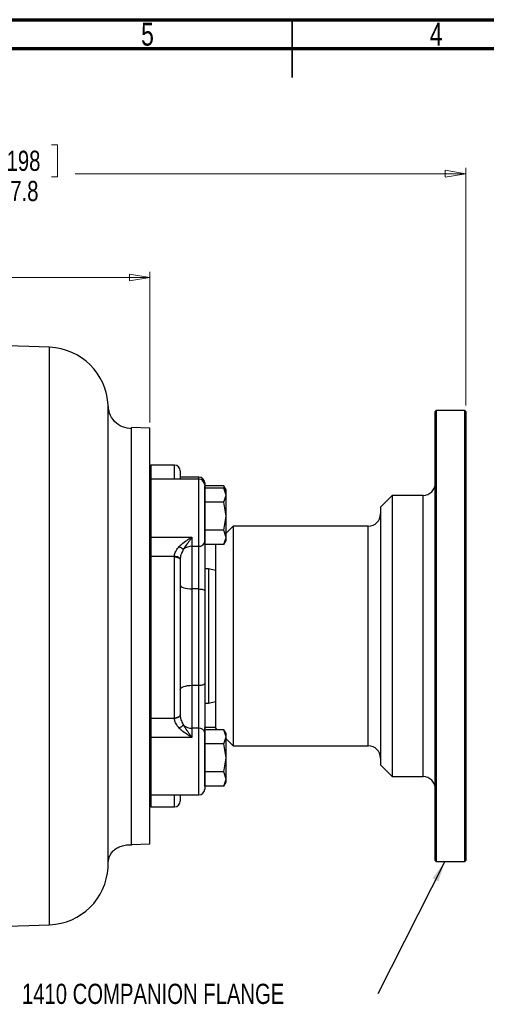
# Model space of a CAD drawing. Header units: inches. Extents: x 0.6 to 16.3, y 0.2 to 11.5.
# Tile 9 of 17: x 6.6 to 9.8, y 4.8 to 11.5. Entities that reach past the tile are written whole.
import ezdxf

# ---------------------------------------------------------------- set-up
doc = ezdxf.new("R2010")
doc.units = ezdxf.units.IN
doc.header["$MEASUREMENT"] = 0
doc.styles.add('SLDTEXTSTYLE0', font='TXT', dxfattribs={"width": 0.75})
doc.dimstyles.new('SLDDIMSTYLE1', dxfattribs={"dimtxt": 0.137795, "dimasz": 0.14, "dimexe": 0, "dimexo": 0.0625, "dimgap": 0.034449, "dimtad": 0, "dimdec": 1, "dimlfac": 1.5, "dimrnd": 1e-09, "dimzin": 12, "dimdsep": 46, "dimtxsty": 'SLDTEXTSTYLE0', "dimblk1": 'CLOSED', "dimblk2": 'CLOSED', "dimsah": 1, "dimcen": 0.09, "dimadec": 0, "dimazin": 3, "dimtfac": 1, "dimtdec": 1, "dimtofl": 0, "dimtmove": 0, "dimatfit": 3, "dimldrblk": 'CLOSED', "dimfxl": 0, "dimfrac": 2, "dimtolj": 1, "dimtzin": 12, "dimarcsym": 0})
doc.dimstyles.new('SLDDIMSTYLE3', dxfattribs={"dimtxt": 0.137795, "dimasz": 0.14, "dimexe": 0, "dimexo": 0.0625, "dimgap": 0.034449, "dimtad": 0, "dimdec": 1, "dimlfac": 1.5, "dimrnd": 1e-09, "dimzin": 12, "dimdsep": 46, "dimtxsty": 'SLDTEXTSTYLE0', "dimblk1": 'CLOSED', "dimblk2": 'CLOSED', "dimsah": 1, "dimcen": 0.09, "dimadec": 0, "dimazin": 3, "dimtfac": 1, "dimtofl": 0, "dimtmove": 0, "dimatfit": 3, "dimldrblk": 'CLOSED', "dimfxl": 0, "dimfrac": 2, "dimtolj": 1, "dimtzin": 12, "dimarcsym": 0})
doc.dimstyles.new('SLDDIMSTYLE4', dxfattribs={"dimtxt": 0.18, "dimasz": 0.14, "dimexe": 0, "dimexo": 0.0625, "dimgap": 0, "dimtad": 0, "dimtih": 1, "dimtoh": 1, "dimdec": 0, "dimrnd": 1e-09, "dimzin": 0, "dimdsep": 46, "dimtxsty": 'Standard', "dimsah": 1, "dimcen": 0.09, "dimadec": 0, "dimazin": 0, "dimtfac": 0.14, "dimtdec": 0, "dimtofl": 0, "dimtmove": 0, "dimatfit": 3, "dimfxl": 0, "dimfrac": 2, "dimtolj": 1, "dimtzin": 0, "dimarcsym": 0})

# ---------------------------------------------------------------- blocks, each defined once
blk = doc.blocks.new('_Closed')
at = {"color": 0, "linetype": 'ByBlock', "lineweight": -2}
for p, q in [((-1, 0.166667), (0, 0)), ((-1, 0.166667), (-1, -0.166667)), ((0, 0), (-1, -0.166667)), ((0, 0), (-1, 0))]:
    blk.add_line(p, q, dxfattribs=at)
blk = doc.blocks.new('_D_7')
at = {"color": 7, "linetype": 'Continuous', "lineweight": 0}
for p, q in [((6.5179, 10.6428), (6.4759, 10.6428)), ((6.4759, 10.6428), (6.4759, 10.4241)), ((6.8233, 10.6428), (6.8653, 10.6428)), ((6.8653, 10.6428), (6.8653, 10.4241)), ((4.4502, 10.214), (4.4502, 10.4837)), ((4.4502, 10.4444), (6.355, 10.4444)), ((6.4759, 10.4241), (6.5179, 10.4241)), ((6.8653, 10.4241), (6.8233, 10.4241)), ((9.6495, 10.4444), (6.9862, 10.4444)), ((9.6495, 8.8614), (9.6495, 10.4837))]:
    blk.add_line(p, q, dxfattribs=at)
at = {"color": 7, "linetype": 'Continuous', "lineweight": 18, "xscale": 0.14, "yscale": 0.14, "rotation": 180.0000000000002}
blk.add_blockref('_Closed', (4.4502, 10.4444), dxfattribs=at)
at = {"color": 7, "linetype": 'Continuous', "lineweight": 18, "xscale": 0.14, "yscale": 0.14}
blk.add_blockref('_Closed', (9.6495, 10.4444), dxfattribs=at)
at = {"color": 7, "linetype": 'Continuous', "lineweight": 18, "char_height": 0.1378, "attachment_point": 1, "style": 'SLDTEXTSTYLE0'}
for s, insert in [('198', (6.5179, 10.6017)), ('7.8', (6.5433, 10.3955))]:
    blk.add_mtext(s, dxfattribs=dict(at, insert=insert))
blk = doc.blocks.new('_D_8')
at = {"color": 7, "linetype": 'Continuous', "lineweight": 0}
for p, q in [((5.7007, 9.9342), (5.6588, 9.9342)), ((5.6588, 9.9342), (5.6588, 9.7154)), ((6.0062, 9.9342), (6.0482, 9.9342)), ((6.0482, 9.9342), (6.0482, 9.7154)), ((7.4955, 8.7461), (7.4955, 9.7751)), ((4.4502, 9.7357), (5.5379, 9.7357)), ((5.6588, 9.7154), (5.7007, 9.7154)), ((6.0482, 9.7154), (6.0062, 9.7154)), ((7.4955, 9.7357), (6.169, 9.7357))]:
    blk.add_line(p, q, dxfattribs=at)
at = {"color": 7, "linetype": 'Continuous', "lineweight": 18, "xscale": 0.14, "yscale": 0.14, "rotation": 180.0000000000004}
blk.add_blockref('_Closed', (4.4502, 9.7357), dxfattribs=at)
at = {"color": 7, "linetype": 'Continuous', "lineweight": 18, "xscale": 0.14, "yscale": 0.14}
blk.add_blockref('_Closed', (7.4955, 9.7357), dxfattribs=at)
at = {"color": 7, "linetype": 'Continuous', "lineweight": 18, "char_height": 0.1378, "attachment_point": 1, "style": 'SLDTEXTSTYLE0'}
for s, insert in [('116', (5.7007, 9.893)), ('4.6', (5.7262, 9.6869))]:
    blk.add_mtext(s, dxfattribs=dict(at, insert=insert))
blk = doc.blocks.new('SW_NOTE_0_2')
at = {"color": 0, "linetype": 'Continuous', "lineweight": 0, "insert": (-2.4281, 0.0695), "char_height": 0.137795, "attachment_point": 1, "style": 'SLDTEXTSTYLE0'}
blk.add_mtext('1410 COMPANION FLANGE', dxfattribs=at)

msp = doc.modelspace()

# ---------------------------------------------------------------- linework, layer by layer
at = {"color": 7, "linetype": 'Continuous', "lineweight": 70}
for p, q in [((0.5906, 11.4961), (16.3386, 11.4961)), ((0.7874, 11.2992), (16.1417, 11.2992))]:
    msp.add_line(p, q, dxfattribs=at)
at = {"color": 7, "linetype": 'Continuous', "lineweight": 35}
for p, q in [((8.4646, 11.4961), (8.4646, 11.1024)), ((8.4646, 11.2992), (8.4646, 11.4961))]:
    msp.add_line(p, q, dxfattribs=at)
at = {"color": 7, "linetype": 'Continuous', "lineweight": 25}
for p, q in [((6.8113, 9.2596), (4.4502, 9.342)), ((7.2098, 8.8638), (7.2098, 8.8642)), ((9.4482, 8.8287), (9.4415, 8.822)), ((9.4415, 5.7553), (9.4415, 8.822)), ((9.6428, 8.8287), (9.4482, 8.8287)), ((9.4482, 8.8287), (9.4482, 5.7487)), ((9.6495, 8.822), (9.6428, 8.8287)), ((9.6428, 7.2887), (9.6428, 8.8287)), ((9.6495, 8.822), (9.6495, 5.7553)), ((7.4955, 8.7068), (7.3702, 8.7112)), ((7.4955, 5.8706), (7.4955, 8.7068)), ((7.6622, 8.4553), (7.5022, 8.4553)), ((7.7022, 8.4153), (7.7022, 8.3597)), ((7.8288, 8.3597), (7.5022, 8.3597)), ((7.8288, 8.3741), (7.7022, 8.3741)), ((7.8688, 8.3341), (7.8688, 8.3197)), ((7.8688, 8.3197), (7.8688, 7.9335)), ((7.8688, 8.2988), (7.8688, 8.3132)), ((7.9998, 8.3132), (7.8688, 8.3132)), ((7.8688, 8.2507), (7.8688, 8.2988)), ((7.9998, 8.2988), (7.8688, 8.2988)), ((8.0147, 8.2875), (7.9997, 8.3134)), ((8.0147, 8.2731), (7.9997, 8.299)), ((8.0094, 8.2822), (7.9998, 8.3132)), ((8.0147, 8.2507), (7.9998, 8.2988)), ((8.0147, 8.2731), (8.0147, 8.2875)), ((8.0147, 8.2507), (8.0147, 8.2731)), ((7.8688, 8.2026), (7.8688, 8.2507)), ((7.8688, 8.1064), (7.8688, 8.2026)), ((7.9998, 8.2026), (7.8688, 8.2026)), ((7.9998, 8.2026), (8.0147, 8.2507)), ((8.0147, 8.1064), (7.9998, 8.2026)), ((8.0147, 8.1064), (8.0147, 8.2507)), ((9.1482, 8.2487), (9.0682, 8.1687)), ((9.3582, 8.2487), (9.1482, 8.2487)), ((9.1482, 8.2487), (9.1482, 6.3287)), ((9.0682, 8.1687), (9.0682, 6.4087)), ((7.8688, 8.0102), (7.8688, 8.1064)), ((7.9998, 8.0102), (8.0147, 8.1064)), ((8.0147, 7.9621), (8.0147, 8.1064)), ((7.8688, 7.9621), (7.8688, 8.0102)), ((7.9998, 8.0102), (7.8688, 8.0102)), ((8.0147, 7.9621), (7.9998, 8.0102)), ((8.0628, 8.0387), (8.0147, 7.9905)), ((8.9848, 8.0387), (8.0628, 8.0387)), ((8.0628, 8.0387), (8.0628, 6.5387)), ((7.5022, 7.9624), (7.7822, 7.9624)), ((7.5022, 7.9624), (7.5022, 7.8315)), ((7.7822, 7.9624), (7.7822, 7.9011)), ((7.8688, 7.9139), (7.8688, 7.9621)), ((7.8688, 7.9335), (7.8688, 7.5962)), ((7.9997, 7.9138), (8.0147, 7.9397)), ((7.9998, 7.9139), (8.0147, 7.9621)), ((8.0147, 7.9397), (8.0147, 7.9621)), ((7.7822, 7.9011), (7.8288, 7.9011)), ((7.7822, 7.9011), (7.7822, 7.6098)), ((7.8288, 7.6098), (7.8288, 7.9011)), ((7.9998, 7.9139), (7.8688, 7.9139)), ((7.9428, 7.9139), (7.9428, 6.6587)), ((7.5022, 7.8315), (7.5022, 6.7279)), ((7.6622, 7.8315), (7.5022, 7.8315)), ((7.6622, 7.8287), (7.6622, 7.8315)), ((7.6622, 6.7307), (7.6622, 7.8287)), ((7.7022, 7.8123), (7.7022, 7.8102)), ((7.7022, 7.8102), (7.7022, 6.7498)), ((7.8955, 7.748), (7.8688, 7.748)), ((7.9428, 7.7353), (7.8955, 7.748)), ((7.8955, 7.748), (7.8955, 6.8294)), ((7.7822, 7.6098), (7.7822, 6.9521)), ((7.8288, 7.6098), (7.7822, 7.6098)), ((7.8288, 6.9521), (7.8288, 7.6098)), ((7.8688, 7.5962), (7.8688, 6.9663)), ((9.6428, 5.7487), (9.6428, 7.2887)), ((7.7822, 6.9521), (7.8288, 6.9521)), ((7.7822, 6.9521), (7.7822, 6.6593)), ((7.8288, 6.6593), (7.8288, 6.9521)), ((7.8688, 6.9663), (7.8688, 6.6273)), ((7.8688, 6.8294), (7.8955, 6.8294)), ((7.8955, 6.8294), (7.9428, 6.842)), ((7.5022, 6.7279), (7.6622, 6.7279)), ((7.5022, 6.7279), (7.5022, 6.5968)), ((7.6622, 6.7279), (7.6622, 6.7307)), ((7.7022, 6.7498), (7.7022, 6.7477)), ((7.7822, 6.6593), (7.7822, 6.5968)), ((7.8288, 6.6593), (7.7822, 6.6593)), ((7.8688, 6.649), (7.8688, 6.6634)), ((7.9428, 6.6634), (7.8688, 6.6634)), ((7.9428, 6.6587), (7.9525, 6.649)), ((7.7822, 6.5968), (7.5022, 6.5968)), ((7.8688, 6.6009), (7.8688, 6.649)), ((7.9998, 6.649), (7.8688, 6.649)), ((7.8688, 6.6273), (7.8688, 6.2432)), ((7.8688, 6.5528), (7.8688, 6.6009)), ((8.0147, 6.6232), (7.9997, 6.6491)), ((8.0147, 6.6009), (7.9998, 6.649)), ((7.9998, 6.5528), (8.0147, 6.6009)), ((8.0147, 6.6009), (8.0147, 6.6232)), ((8.0147, 6.4565), (8.0147, 6.6009)), ((7.8688, 6.4565), (7.8688, 6.5528)), ((7.9998, 6.5528), (7.8688, 6.5528)), ((8.0147, 6.4565), (7.9998, 6.5528)), ((8.0147, 6.5868), (8.0628, 6.5387)), ((8.0628, 6.5387), (8.9848, 6.5387)), ((7.8688, 6.3603), (7.8688, 6.4565)), ((7.9998, 6.3603), (8.0147, 6.4565)), ((8.0147, 6.3122), (8.0147, 6.4565)), ((9.0682, 6.4087), (9.1482, 6.3287)), ((7.8688, 6.3122), (7.8688, 6.3603)), ((7.9998, 6.3603), (7.8688, 6.3603)), ((8.0147, 6.3122), (7.9998, 6.3603)), ((9.1482, 6.3287), (9.3582, 6.3287)), ((7.8688, 6.2641), (7.8688, 6.3122)), ((7.9998, 6.2641), (7.8688, 6.2641)), ((7.9997, 6.264), (8.0147, 6.2899)), ((7.9998, 6.2641), (8.0147, 6.3122)), ((8.0147, 6.2899), (8.0147, 6.3122)), ((7.5022, 6.2032), (7.8288, 6.2032)), ((7.7022, 6.2032), (7.7022, 6.162)), ((7.5022, 6.122), (7.6622, 6.122)), ((7.3702, 5.8662), (7.4955, 5.8706)), ((9.4415, 5.7553), (9.4482, 5.7487)), ((9.4482, 5.7487), (9.6428, 5.7487)), ((9.6428, 5.7487), (9.6495, 5.7553)), ((5.802, 5.2825), (6.8113, 5.3178))]:
    msp.add_line(p, q, dxfattribs=at)
at = {"color": 8, "linetype": 'Continuous', "lineweight": 25}
for p, q in [((6.8113, 7.2887), (6.8113, 9.2596)), ((7.5022, 8.4553), (7.5022, 8.3597)), ((7.6622, 8.3597), (7.6622, 8.4553)), ((7.5022, 8.3597), (7.5022, 7.9624)), ((7.8288, 8.3597), (7.8288, 8.3741)), ((7.8288, 7.9011), (7.8288, 8.3597)), ((9.3582, 6.3287), (9.3582, 8.2487)), ((8.9848, 6.5387), (8.9848, 8.0387)), ((6.8113, 5.3178), (6.8113, 7.2887)), ((7.8288, 6.2032), (7.8288, 6.6593)), ((7.5022, 6.5968), (7.5022, 6.2032)), ((7.5022, 6.2032), (7.5022, 6.122)), ((7.6622, 6.122), (7.6622, 6.2032))]:
    msp.add_line(p, q, dxfattribs=at)
at = {"color": 7, "linetype": 'Continuous', "lineweight": 25, "flags": 128}
for points in [[(7.4955, 7.9662), (7.4956, 7.9655), (7.496, 7.9648), (7.4966, 7.9641), (7.4975, 7.9635), (7.4985, 7.9631), (7.4996, 7.9627), (7.5009, 7.9625), (7.5022, 7.9624)], [(7.4955, 7.8284), (7.4956, 7.829), (7.496, 7.8296), (7.4966, 7.8301), (7.4975, 7.8306), (7.4985, 7.831), (7.4996, 7.8313), (7.5009, 7.8315), (7.5022, 7.8315)], [(7.7022, 7.8123), (7.7014, 7.8159), (7.6991, 7.8194), (7.6953, 7.8227), (7.6904, 7.8256), (7.6843, 7.828), (7.6774, 7.8298), (7.67, 7.831), (7.6622, 7.8315)], [(7.6622, 7.8287), (7.67, 7.8283), (7.6775, 7.8273), (7.6844, 7.8256), (7.6905, 7.8233), (7.6954, 7.8205), (7.6991, 7.8173), (7.7014, 7.8138), (7.7022, 7.8102)], [(7.7022, 7.6369), (7.7037, 7.6316), (7.7083, 7.6265), (7.7157, 7.6218), (7.7256, 7.6177), (7.7377, 7.6144), (7.7516, 7.6118), (7.7666, 7.6103), (7.7822, 7.6098)], [(7.8288, 7.6098), (7.8366, 7.6095), (7.8441, 7.6087), (7.8511, 7.6075), (7.8571, 7.6058), (7.8621, 7.6037), (7.8658, 7.6014), (7.8681, 7.5989), (7.8688, 7.5962)], [(7.7022, 6.9236), (7.7037, 6.9292), (7.7083, 6.9345), (7.7157, 6.9394), (7.7256, 6.9437), (7.7377, 6.9473), (7.7516, 6.9499), (7.7666, 6.9515), (7.7822, 6.9521)], [(7.8288, 6.9521), (7.8366, 6.9523), (7.8441, 6.9531), (7.8511, 6.9545), (7.8571, 6.9562), (7.8621, 6.9584), (7.8658, 6.9608), (7.8681, 6.9635), (7.8688, 6.9663)], [(7.4955, 6.7311), (7.4956, 6.7305), (7.496, 6.7299), (7.4966, 6.7293), (7.4975, 6.7288), (7.4985, 6.7284), (7.4996, 6.7281), (7.5009, 6.7279), (7.5022, 6.7279)], [(7.6622, 6.7307), (7.67, 6.731), (7.6775, 6.7321), (7.6844, 6.7339), (7.6905, 6.7363), (7.6954, 6.7392), (7.6991, 6.7425), (7.7014, 6.7461), (7.7022, 6.7498)], [(7.6622, 6.7279), (7.67, 6.7284), (7.6774, 6.7296), (7.6843, 6.7315), (7.6904, 6.734), (7.6953, 6.737), (7.6991, 6.7404), (7.7014, 6.744), (7.7022, 6.7477)], [(7.4955, 6.5932), (7.4956, 6.5939), (7.496, 6.5946), (7.4966, 6.5952), (7.4975, 6.5958), (7.4985, 6.5962), (7.4996, 6.5966), (7.5009, 6.5968), (7.5022, 6.5968)]]:
    msp.add_lwpolyline(points, dxfattribs=at)
at = {"color": 7, "linetype": 'Continuous', "lineweight": 25}
for centre, radius, start, end in [((6.7968, 8.8465), 0.4133, 2.45567, 88), ((7.5022, 8.4487), 0.00667, 90, 180), ((7.6622, 8.4153), 0.04, 0, 90), ((7.5022, 8.3531), 0.00667, 90, 180), ((7.8288, 8.3341), 0.04, 0, 90), ((7.8288, 8.3197), 0.04, 0, 90), ((9.3582, 8.332), 0.0833, 270, 360), ((8.9848, 8.122), 0.0833, 270, 0), ((7.8323, 7.9377), 0.0368, 264.65412, 353.39971), ((7.8845, 8.1513), 0.314, 233.03644, 239.37293), ((7.7809, 7.8112), 0.0898, 89.18868, 128.91121), ((7.942, 6.3298), 0.4114, 121.91973, 126.78765), ((7.7808, 6.7498), 0.0905, 231.50798, 270.84393), ((7.8324, 6.6228), 0.0367, 7.0382, 95.62698), ((8.9848, 6.4553), 0.0833, 0, 90), ((9.3582, 6.2453), 0.0833, 0, 90), ((7.5022, 6.2099), 0.00667, 180, 270), ((7.8288, 6.2432), 0.04, 270, 360), ((7.5022, 6.1287), 0.00667, 180, 270), ((7.6622, 6.162), 0.04, 270, 360), ((6.7968, 5.7309), 0.4133, 272, 356.99506)]:
    msp.add_arc(centre, radius, start, end, dxfattribs=at)
for points, knots in [([(7.2096, 7.2887), (7.2096, 7.3575), (7.2097, 7.495), (7.2098, 7.6975), (7.2098, 7.8528), (7.2098, 7.9669), (7.2098, 8.0463), (7.2098, 8.1315), (7.2098, 8.2215), (7.2097, 8.3146), (7.2097, 8.391), (7.2096, 8.4502), (7.2096, 8.4925), (7.2096, 8.5326), (7.2096, 8.5704), (7.2096, 8.6234), (7.2096, 8.686), (7.2096, 8.7377), (7.2097, 8.7702), (7.2097, 8.7892), (7.2097, 8.8052), (7.2097, 8.8186), (7.2097, 8.8295), (7.2098, 8.8384), (7.2098, 8.8488), (7.2098, 8.8575), (7.2098, 8.8622), (7.2098, 8.8631), (7.2098, 8.8634)], [0, 0, 0, 0, 0.084698, 0.169321, 0.253898, 0.286494, 0.323021, 0.363487, 0.4079, 0.456268, 0.508604, 0.534744, 0.560739, 0.586587, 0.612286, 0.637836, 0.701018, 0.763227, 0.789007, 0.813437, 0.836518, 0.858251, 0.878639, 0.897681, 0.915378, 0.957117, 0.988713, 1, 1, 1, 1]), ([(7.3723, 8.702), (7.3503, 8.7051), (7.3064, 8.7113), (7.2517, 8.7513), (7.2164, 8.8049), (7.2124, 8.8452), (7.2106, 8.8635)], [0, 0, 0, 0, 0.261613, 0.522372, 0.782691, 1, 1, 1, 1]), ([(7.3702, 5.8662), (7.3702, 5.8715), (7.3702, 5.8821), (7.3702, 5.9666), (7.3702, 6.0981), (7.3702, 6.2763), (7.3702, 6.4932), (7.3702, 6.7407), (7.3702, 7.0092), (7.3702, 7.2885), (7.3702, 7.5678), (7.3702, 7.8363), (7.3702, 8.0838), (7.3702, 8.3007), (7.3702, 8.479), (7.3702, 8.6106), (7.3702, 8.6952), (7.3702, 8.7058), (7.3702, 8.7112)], [0, 0, 0, 0, 0.0625, 0.125, 0.1875, 0.25, 0.3125, 0.375, 0.4375, 0.5, 0.5625, 0.625, 0.6875, 0.75, 0.8125, 0.875, 0.9375, 1, 1, 1, 1]), ([(7.6956, 7.9004), (7.6966, 7.9014), (7.702, 7.9069), (7.7181, 7.9215), (7.746, 7.9416), (7.77, 7.9557), (7.7821, 7.9624), (7.7822, 7.9624)], [0, 0, 0, 0, 0.038304, 0.210132, 0.599548, 0.996751, 1, 1, 1, 1]), ([(7.7822, 7.9624), (7.7821, 7.9623), (7.7664, 7.9421), (7.7473, 7.9172), (7.7287, 7.8883), (7.7251, 7.8822), (7.7245, 7.8811)], [0, 0, 0, 0, 0.003279, 0.797523, 0.963525, 1, 1, 1, 1]), ([(7.6622, 7.8315), (7.6623, 7.8336), (7.6631, 7.845), (7.6676, 7.8584), (7.6784, 7.8799), (7.6875, 7.8908), (7.6956, 7.9004)], [0, 0, 0, 0, 0.0892672, 0.47597, 0.5328338, 1, 1, 1, 1]), ([(7.7245, 7.8811), (7.7191, 7.8714), (7.7083, 7.8519), (7.7028, 7.8271), (7.7023, 7.8144), (7.7022, 7.8123)], [0, 0, 0, 0, 0.455207, 0.908538, 1, 1, 1, 1]), ([(7.2096, 5.7092), (7.2096, 5.7098), (7.2096, 5.7111), (7.2096, 5.7273), (7.2096, 5.7556), (7.2096, 5.7967), (7.2096, 5.843), (7.2096, 5.8909), (7.2096, 5.9372), (7.2096, 5.9795), (7.2096, 6.0156), (7.2096, 6.0441), (7.2096, 6.0661), (7.2096, 6.0843), (7.2096, 6.1017), (7.2096, 6.119), (7.2096, 6.1363), (7.2096, 6.1535), (7.2097, 6.1904), (7.2097, 6.2439), (7.2097, 6.314), (7.2097, 6.3892), (7.2097, 6.4678), (7.2097, 6.5404), (7.2097, 6.5891), (7.2097, 6.6218), (7.2097, 6.6503), (7.2097, 6.6797), (7.2097, 6.7094), (7.2097, 6.7393), (7.2096, 6.7695), (7.2096, 6.8376), (7.2096, 6.9522), (7.2096, 7.116), (7.2096, 7.2311), (7.2096, 7.2887)], [0, 0, 0, 0, 0.047946, 0.098962, 0.161514, 0.217829, 0.267905, 0.311741, 0.349337, 0.380691, 0.405804, 0.424675, 0.437306, 0.448152, 0.458792, 0.469224, 0.479449, 0.489466, 0.499277, 0.542734, 0.577655, 0.608919, 0.655652, 0.690749, 0.709595, 0.721764, 0.734729, 0.747698, 0.76067, 0.773645, 0.786623, 0.799604, 0.860807, 0.930394, 1, 1, 1, 1]), ([(7.6956, 6.6592), (7.6876, 6.6689), (7.6738, 6.6854), (7.6652, 6.708), (7.6626, 6.7209), (7.6623, 6.7258), (7.6622, 6.7279)], [0, 0, 0, 0, 0.466659, 0.794726, 0.91083, 1, 1, 1, 1]), ([(7.7022, 6.7477), (7.7023, 6.7456), (7.7028, 6.7329), (7.7083, 6.7083), (7.7191, 6.6887), (7.7245, 6.6789)], [0, 0, 0, 0, 0.091462, 0.544793, 1, 1, 1, 1]), ([(7.7822, 6.5968), (7.7821, 6.5969), (7.77, 6.6037), (7.746, 6.6179), (7.7181, 6.6381), (7.702, 6.6528), (7.6966, 6.6582), (7.6956, 6.6592)], [0, 0, 0, 0, 0.003249, 0.400452, 0.789868, 0.961696, 1, 1, 1, 1]), ([(7.7245, 6.6789), (7.7251, 6.6778), (7.7287, 6.6717), (7.7473, 6.6426), (7.7664, 6.6174), (7.7821, 6.5969), (7.7822, 6.5968)], [0, 0, 0, 0, 0.036475, 0.202477, 0.996721, 1, 1, 1, 1]), ([(7.2097, 5.7307), (7.2099, 5.7357), (7.2103, 5.7453), (7.2131, 5.7609), (7.2185, 5.7808), (7.2298, 5.8044), (7.2484, 5.8267), (7.2726, 5.8441), (7.3023, 5.8563), (7.3367, 5.8634), (7.3599, 5.8635), (7.3723, 5.8636)], [0, 0, 0, 0, 0.045821, 0.087916, 0.129684, 0.219258, 0.32647, 0.456859, 0.612554, 0.793775, 1, 1, 1, 1])]:
    msp.add_open_spline(points, degree=3, knots=knots, dxfattribs=at)

# ---------------------------------------------------------------- block references
at = {"color": 7, "linetype": 'Continuous', "lineweight": 0}
msp.add_blockref('SW_NOTE_0_2', (9.0507, 4.8451), dxfattribs=at)

# ---------------------------------------------------------------- texts
at = {"color": 7, "linetype": 'Continuous', "lineweight": 0, "char_height": 0.1562, "attachment_point": 2, "style": 'SLDTEXTSTYLE0'}
for s, insert in [('5', (7.4787, 11.4753)), ('4', (9.4472, 11.4753))]:
    msp.add_mtext(s, dxfattribs=dict(at, insert=insert))

# ---------------------------------------------------------------- dimensions: what is measured, and where the dimension line sits
at = {"color": 7, "linetype": 'Continuous', "lineweight": 18}
for base, p1, dimstyle, picture, middle in [((4.4502, 10.4444), (9.6495, 8.822), 'SLDDIMSTYLE1', '_D_7', (6.6706, 10.4444)), ((4.4502, 9.7357), (7.4955, 8.7068), 'SLDDIMSTYLE3', '_D_8', (5.8535, 9.7357))]:
    dim = msp.add_linear_dim(base=base, p1=p1, p2=(4.4502, 10.1747), dimstyle=dimstyle, dxfattribs=at)
    dim.commit()
    dim.dimension.update_dxf_attribs({"geometry": picture, "text_midpoint": middle, "dimtype": 160})

# ---------------------------------------------------------------- leaders
at = {"color": 7, "linetype": 'Continuous', "lineweight": 0}
msp.add_leader([(9.5057, 5.7487), (9.0507, 4.8451)], dimstyle='SLDDIMSTYLE4', dxfattribs=at)

doc.saveas('drawing.dxf')
